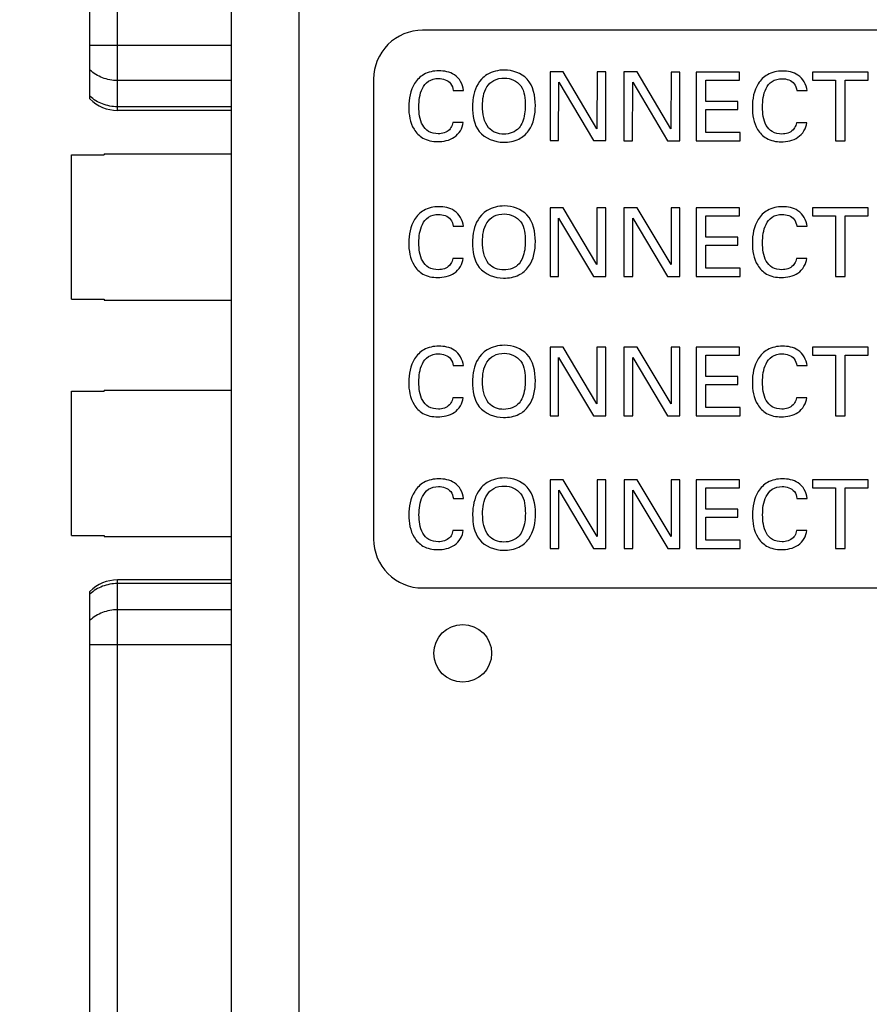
# Model space of a CAD drawing. Header units: inches. Extents: x 0 to 34, y 0 to 22.
# Tile 28 of 84: x 15.3 to 16.2, y 7 to 8. Entities that reach past the tile are written whole.
import ezdxf

# ---------------------------------------------------------------- set-up
doc = ezdxf.new("R2010")
doc.units = ezdxf.units.IN
doc.header["$LTSCALE"] = 1.87
doc.header["$MEASUREMENT"] = 0
doc.layers.get('0').update_dxf_attribs({"linetype": 'CONTINUOUS'})
doc.layers.add('DIMENSIONS', color=7, linetype='CONTINUOUS')
doc.styles.get("Standard").update_dxf_attribs({"font": 'txt', "width": 0.8})
doc.dimstyles.new('DIMSTYLE_1', dxfattribs={"dimtxt": 0.125, "dimasz": 0.18, "dimexe": 0.125, "dimexo": 0.0625, "dimgap": 0.0625, "dimtad": 0, "dimtih": 1, "dimtoh": 1, "dimzin": 4, "dimdsep": 46, "dimtxsty": 'STANDARD', "dimblk": '_FILLED', "dimblk1": '_FILLED', "dimblk2": '_FILLED', "dimcen": 0.09, "dimadec": 0, "dimazin": 0, "dimtp": 0.005, "dimtm": 0.005, "dimtfac": 1, "dimtofl": 0, "dimtmove": 0, "dimatfit": 3, "dimldrblk": '_FILLED', "dimfxl": 1, "dimtolj": 1, "dimtzin": 4, "dimarcsym": 0})

# ---------------------------------------------------------------- blocks, each defined once
blk = doc.blocks.new('_FILLED')
at = {"color": 0, "linetype": 'BYBLOCK'}
blk.add_solid([(0, 0), (-1, 0.1736), (-1, -0.1736)], dxfattribs=at)
blk = doc.blocks.new('*D0')
at = {"layer": 'DIMENSIONS', "color": 2, "linetype": 'CONTINUOUS'}
for p, q in [((16.9447, 9.744), (13.8676, 9.744)), ((13.9926, 9.744), (13.9926, 7.3)), ((13.9926, 4.6061), (13.9926, 7.05)), ((16.7407, 4.6061), (13.8676, 4.6061))]:
    blk.add_line(p, q, dxfattribs=at)
at = {"layer": 'DIMENSIONS', "color": 2, "linetype": 'CONTINUOUS', "xscale": 0.18, "yscale": 0.18, "zscale": 0.18}
for p, rotation in [((13.9926, 9.744), 90), ((13.9926, 4.6061), 270)]:
    blk.add_blockref('_FILLED', p, dxfattribs=dict(at, rotation=rotation))
at = {"layer": 'DIMENSIONS', "color": 2, "linetype": 'CONTINUOUS', "insert": (13.9926, 7.2375), "char_height": 0.125, "width": 1.425, "attachment_point": 2, "line_spacing_factor": 0.9}
blk.add_mtext('(5.14{\\Ftxt.shx;\\W1.000000;\\H0.125000; }[130.5])', dxfattribs=at)
blk = doc.blocks.new('*D1')
at = {"layer": 'DIMENSIONS', "color": 2, "linetype": 'CONTINUOUS'}
for p, q in [((23.9155, 7.4716), (23.9155, 3.7311)), ((15.3481, 5.8978), (15.3481, 3.7311)), ((15.3481, 3.8561), (18.8568, 3.8561)), ((23.9155, 3.8561), (20.4068, 3.8561))]:
    blk.add_line(p, q, dxfattribs=at)
at = {"layer": 'DIMENSIONS', "color": 2, "linetype": 'CONTINUOUS', "xscale": 0.18, "yscale": 0.18, "zscale": 0.18, "rotation": 180}
blk.add_blockref('_FILLED', (15.3481, 3.8561), dxfattribs=at)
at = {"layer": 'DIMENSIONS', "color": 2, "linetype": 'CONTINUOUS', "xscale": 0.18, "yscale": 0.18, "zscale": 0.18}
blk.add_blockref('_FILLED', (23.9155, 3.8561), dxfattribs=at)
at = {"layer": 'DIMENSIONS', "color": 2, "linetype": 'CONTINUOUS', "insert": (19.6318, 3.9186), "char_height": 0.125, "width": 1.425, "attachment_point": 2, "line_spacing_factor": 0.9}
blk.add_mtext('(8.57{\\Ftxt.shx;\\W1.000000;\\H0.125000; }[217.6])', dxfattribs=at)

msp = doc.modelspace()

# ---------------------------------------------------------------- linework, layer by layer
at = {"color": 7, "linetype": 'CONTINUOUS'}
for p, q in [((15.5806, 9.4834), (15.5806, 5.7951)), ((15.5117, 5.864), (15.5117, 9.4145)), ((15.3951, 7.8791), (15.3951, 9.1252)), ((15.367, 7.8909), (15.367, 9.1134)), ((16.8869, 7.961), (15.7069, 7.961)), ((15.5117, 7.9453), (15.367, 7.9453)), ((15.5117, 7.9096), (15.3951, 7.9096)), ((15.6569, 7.911), (15.6569, 7.441)), ((15.8372, 7.9184), (15.8372, 7.8482)), ((15.8507, 7.9184), (15.8372, 7.9184)), ((15.8852, 7.8603), (15.8507, 7.9184)), ((15.8853, 7.9184), (15.8852, 7.8603)), ((15.8942, 7.9184), (15.8853, 7.9184)), ((15.8942, 7.8482), (15.8942, 7.9184)), ((15.9128, 7.9184), (15.9128, 7.8481)), ((15.9264, 7.9184), (15.9128, 7.9184)), ((15.9608, 7.8603), (15.9264, 7.9184)), ((15.9609, 7.9183), (15.9608, 7.8603)), ((15.9698, 7.9183), (15.9609, 7.9183)), ((15.9698, 7.8481), (15.9698, 7.9183)), ((15.9866, 7.9183), (15.9866, 7.8481)), ((16.0307, 7.9183), (15.9866, 7.9183)), ((15.9963, 7.8882), (15.9963, 7.9101)), ((15.9963, 7.9101), (16.0307, 7.91)), ((16.0307, 7.91), (16.0307, 7.9183)), ((16.1055, 7.9183), (16.1055, 7.91)), ((16.1622, 7.9182), (16.1055, 7.9183)), ((16.1055, 7.91), (16.1291, 7.91)), ((16.1291, 7.91), (16.129, 7.848)), ((16.1387, 7.848), (16.1387, 7.91)), ((16.1387, 7.91), (16.1622, 7.9099)), ((16.1622, 7.9099), (16.1622, 7.9182)), ((15.7383, 7.8995), (15.7487, 7.8995)), ((15.846, 7.8482), (15.8461, 7.9078)), ((15.8461, 7.9078), (15.8817, 7.8482)), ((15.9216, 7.8481), (15.9217, 7.9078)), ((15.9217, 7.9078), (15.9573, 7.8481)), ((16.0895, 7.8993), (16.0999, 7.8993)), ((15.5117, 7.8828), (15.3951, 7.8828)), ((16.029, 7.8881), (15.9963, 7.8882)), ((15.9963, 7.8566), (15.9963, 7.88)), ((15.9963, 7.88), (16.029, 7.88)), ((16.029, 7.88), (16.029, 7.8881)), ((15.5117, 7.8791), (15.3951, 7.8791)), ((15.7485, 7.8667), (15.7378, 7.8667)), ((16.0997, 7.8665), (16.089, 7.8665)), ((16.0314, 7.8566), (15.9963, 7.8566)), ((16.0314, 7.8481), (16.0314, 7.8566)), ((15.8372, 7.8482), (15.846, 7.8482)), ((15.8817, 7.8482), (15.8942, 7.8482)), ((15.9128, 7.8481), (15.9216, 7.8481)), ((15.9573, 7.8481), (15.9698, 7.8481)), ((15.9866, 7.8481), (16.0314, 7.8481)), ((16.129, 7.848), (16.1387, 7.848)), ((15.3481, 7.6863), (15.3481, 7.8337)), ((15.3481, 7.8337), (15.3816, 7.8337)), ((15.3816, 7.8348), (15.3816, 7.8337)), ((15.3816, 7.8348), (15.5117, 7.8348)), ((15.8372, 7.7796), (15.8372, 7.7093)), ((15.8507, 7.7796), (15.8372, 7.7796)), ((15.8852, 7.7215), (15.8507, 7.7796)), ((15.8852, 7.7796), (15.8852, 7.7215)), ((15.8942, 7.7796), (15.8852, 7.7796)), ((15.8942, 7.7093), (15.8942, 7.7796)), ((15.9128, 7.7796), (15.9128, 7.7093)), ((15.9263, 7.7796), (15.9128, 7.7796)), ((15.9609, 7.7215), (15.9263, 7.7796)), ((15.9609, 7.7796), (15.9609, 7.7215)), ((15.9698, 7.7796), (15.9609, 7.7796)), ((15.9698, 7.7093), (15.9698, 7.7796)), ((15.9866, 7.7796), (15.9866, 7.7093)), ((16.0307, 7.7796), (15.9866, 7.7796)), ((16.0307, 7.7713), (16.0307, 7.7796)), ((16.1055, 7.7796), (16.1055, 7.7713)), ((16.1622, 7.7796), (16.1055, 7.7796)), ((16.1622, 7.7713), (16.1622, 7.7796)), ((15.846, 7.7093), (15.846, 7.769)), ((15.846, 7.769), (15.8817, 7.7093)), ((15.9217, 7.7093), (15.9217, 7.769)), ((15.9217, 7.769), (15.9574, 7.7093)), ((15.9963, 7.7494), (15.9963, 7.7713)), ((15.9963, 7.7713), (16.0307, 7.7713)), ((16.1055, 7.7713), (16.129, 7.7713)), ((16.129, 7.7713), (16.129, 7.7093)), ((16.1387, 7.7093), (16.1387, 7.7713)), ((16.1387, 7.7713), (16.1622, 7.7713)), ((15.7383, 7.7606), (15.7487, 7.7606)), ((16.0895, 7.7606), (16.0999, 7.7606)), ((16.029, 7.7494), (15.9963, 7.7494)), ((16.029, 7.7413), (16.029, 7.7494)), ((15.9963, 7.7179), (15.9963, 7.7413)), ((15.9963, 7.7413), (16.029, 7.7413)), ((15.7485, 7.7278), (15.7378, 7.7278)), ((16.0997, 7.7278), (16.089, 7.7278)), ((15.8372, 7.7093), (15.846, 7.7093)), ((15.8817, 7.7093), (15.8942, 7.7093)), ((15.9128, 7.7093), (15.9217, 7.7093)), ((15.9574, 7.7093), (15.9698, 7.7093)), ((15.9866, 7.7093), (16.0314, 7.7093)), ((16.0314, 7.7179), (15.9963, 7.7179)), ((16.0314, 7.7093), (16.0314, 7.7179)), ((16.129, 7.7093), (16.1387, 7.7093)), ((15.3481, 7.6863), (15.3816, 7.6863)), ((15.3816, 7.6863), (15.3816, 7.6852)), ((15.3816, 7.6852), (15.5117, 7.6852)), ((15.8372, 7.6372), (15.8372, 7.5669)), ((15.8507, 7.6372), (15.8372, 7.6372)), ((15.8852, 7.5791), (15.8507, 7.6372)), ((15.8852, 7.6372), (15.8852, 7.5791)), ((15.8942, 7.6372), (15.8852, 7.6372)), ((15.8942, 7.5669), (15.8942, 7.6372)), ((15.9128, 7.6372), (15.9128, 7.5669)), ((15.9263, 7.6372), (15.9128, 7.6372)), ((15.9609, 7.5791), (15.9263, 7.6372)), ((15.9609, 7.6372), (15.9609, 7.5791)), ((15.9698, 7.6372), (15.9609, 7.6372)), ((15.9698, 7.5669), (15.9698, 7.6372)), ((15.9866, 7.6372), (15.9866, 7.5669)), ((16.0307, 7.6372), (15.9866, 7.6372)), ((15.9963, 7.607), (15.9963, 7.6289)), ((15.9963, 7.6289), (16.0307, 7.6289)), ((16.0307, 7.6289), (16.0307, 7.6372)), ((16.1055, 7.6372), (16.1055, 7.6289)), ((16.1622, 7.6372), (16.1055, 7.6372)), ((16.1055, 7.6289), (16.129, 7.6289)), ((16.129, 7.6289), (16.129, 7.5669)), ((16.1387, 7.5669), (16.1387, 7.6289)), ((16.1387, 7.6289), (16.1622, 7.6289)), ((16.1622, 7.6289), (16.1622, 7.6372)), ((15.7383, 7.6182), (15.7487, 7.6182)), ((15.846, 7.5669), (15.846, 7.6265)), ((15.846, 7.6265), (15.8817, 7.5669)), ((15.9217, 7.5669), (15.9217, 7.6265)), ((15.9217, 7.6265), (15.9574, 7.5669)), ((16.0895, 7.6182), (16.0999, 7.6182)), ((16.029, 7.607), (15.9963, 7.607)), ((15.9963, 7.5755), (15.9963, 7.5988)), ((15.9963, 7.5988), (16.029, 7.5988)), ((16.029, 7.5988), (16.029, 7.607)), ((15.3481, 7.4446), (15.3481, 7.592)), ((15.3481, 7.592), (15.3816, 7.592)), ((15.3816, 7.5931), (15.3816, 7.592)), ((15.3816, 7.5931), (15.5117, 7.5931)), ((15.7485, 7.5854), (15.7378, 7.5854)), ((16.0997, 7.5854), (16.089, 7.5854)), ((16.0314, 7.5755), (15.9963, 7.5755)), ((16.0314, 7.5669), (16.0314, 7.5755)), ((15.8372, 7.5669), (15.846, 7.5669)), ((15.8817, 7.5669), (15.8942, 7.5669)), ((15.9128, 7.5669), (15.9217, 7.5669)), ((15.9574, 7.5669), (15.9698, 7.5669)), ((15.9866, 7.5669), (16.0314, 7.5669)), ((16.129, 7.5669), (16.1387, 7.5669)), ((15.8373, 7.5015), (15.8373, 7.4313)), ((15.8508, 7.5015), (15.8373, 7.5015)), ((15.8853, 7.4435), (15.8508, 7.5015)), ((15.8853, 7.5015), (15.8853, 7.4435)), ((15.8943, 7.5015), (15.8853, 7.5015)), ((15.8943, 7.4313), (15.8943, 7.5015)), ((15.9129, 7.5015), (15.9129, 7.4313)), ((15.9264, 7.5015), (15.9129, 7.5015)), ((15.961, 7.4435), (15.9264, 7.5015)), ((15.961, 7.5015), (15.961, 7.4435)), ((15.9699, 7.5015), (15.961, 7.5015)), ((15.9699, 7.4313), (15.9699, 7.5015)), ((15.9867, 7.5015), (15.9867, 7.4313)), ((16.0308, 7.5015), (15.9867, 7.5015)), ((16.0308, 7.4933), (16.0308, 7.5015)), ((16.1056, 7.5015), (16.1056, 7.4933)), ((16.1623, 7.5015), (16.1056, 7.5015)), ((16.1623, 7.4933), (16.1623, 7.5015)), ((15.8461, 7.4313), (15.8461, 7.4909)), ((15.8461, 7.4909), (15.8818, 7.4313)), ((15.9218, 7.4313), (15.9218, 7.4909)), ((15.9218, 7.4909), (15.9575, 7.4313)), ((15.9964, 7.4714), (15.9964, 7.4933)), ((15.9964, 7.4933), (16.0308, 7.4933)), ((16.1056, 7.4933), (16.1291, 7.4933)), ((16.1291, 7.4933), (16.1291, 7.4313)), ((16.1388, 7.4313), (16.1388, 7.4933)), ((16.1388, 7.4933), (16.1623, 7.4933)), ((15.7384, 7.4826), (15.7488, 7.4826)), ((16.0896, 7.4826), (16.1, 7.4826)), ((16.0291, 7.4714), (15.9964, 7.4714)), ((16.0291, 7.4632), (16.0291, 7.4714)), ((15.9964, 7.4398), (15.9964, 7.4632)), ((15.9964, 7.4632), (16.0291, 7.4632)), ((15.7486, 7.4498), (15.7379, 7.4498)), ((16.0998, 7.4498), (16.0891, 7.4498)), ((15.3481, 7.4446), (15.3816, 7.4446)), ((15.3816, 7.4446), (15.3816, 7.4435)), ((15.3816, 7.4435), (15.5117, 7.4435)), ((16.0315, 7.4398), (15.9964, 7.4398)), ((16.0315, 7.4313), (16.0315, 7.4398)), ((15.8373, 7.4313), (15.8461, 7.4313)), ((15.8818, 7.4313), (15.8943, 7.4313)), ((15.9129, 7.4313), (15.9218, 7.4313)), ((15.9575, 7.4313), (15.9699, 7.4313)), ((15.9867, 7.4313), (16.0315, 7.4313)), ((16.1291, 7.4313), (16.1388, 7.4313)), ((15.3951, 6.1531), (15.3951, 7.3992)), ((15.5117, 7.3992), (15.3951, 7.3992)), ((15.367, 6.1649), (15.367, 7.3874)), ((15.5117, 7.3955), (15.3951, 7.3955)), ((15.7069, 7.391), (16.8869, 7.391)), ((15.5117, 7.3687), (15.3951, 7.3687)), ((15.5117, 7.333), (15.367, 7.333))]:
    msp.add_line(p, q, dxfattribs=at)
msp.add_circle((15.748, 7.3242), 0.0295, dxfattribs=at)
for centre, radius, start, end in [((15.7069, 7.911), 0.05, 89.9992, 180.0003), ((15.3951, 7.9185), 0.0394, 224.427, 270), ((15.7069, 7.441), 0.05, 180.0009, 270.0011), ((15.3951, 7.3598), 0.0394, 90, 135.573)]:
    msp.add_arc(centre, radius, start, end, dxfattribs=at)
for points, knots in [([(15.3951, 7.9096), (15.3925, 7.9096), (15.3873, 7.9101), (15.3798, 7.9122), (15.3729, 7.9155), (15.3689, 7.9186), (15.367, 7.9203)], [0, 0, 0, 0, 0.254011, 0.506268, 0.755275, 1, 1, 1, 1]), ([(15.7236, 7.9195), (15.7183, 7.9195), (15.7082, 7.9175), (15.6952, 7.9042), (15.6928, 7.8909), (15.6928, 7.8826)], [0, 0, 0, 0, 0.294146, 0.539318, 1, 1, 1, 1]), ([(15.7487, 7.8995), (15.7483, 7.9057), (15.7414, 7.9175), (15.729, 7.9195), (15.7236, 7.9195)], [0, 0, 0, 0, 0.531022, 1, 1, 1, 1]), ([(15.7906, 7.9203), (15.7845, 7.9203), (15.7755, 7.9183), (15.7688, 7.9127), (15.7671, 7.9109)], [0, 0, 0, 0, 0.707159, 1, 1, 1, 1]), ([(15.8222, 7.884), (15.8223, 7.8935), (15.8184, 7.9136), (15.7989, 7.9203), (15.7906, 7.9203)], [0, 0, 0, 0, 0.532704, 1, 1, 1, 1]), ([(15.7032, 7.8827), (15.7032, 7.8891), (15.7042, 7.8991), (15.7125, 7.91), (15.7196, 7.9117), (15.7232, 7.9117)], [0, 0, 0, 0, 0.488878, 0.728885, 1, 1, 1, 1]), ([(15.7232, 7.9117), (15.7277, 7.9117), (15.7358, 7.9092), (15.7379, 7.902), (15.7383, 7.8995)], [0, 0, 0, 0, 0.643988, 1, 1, 1, 1]), ([(15.7671, 7.9109), (15.7618, 7.9052), (15.7585, 7.8949), (15.758, 7.8851), (15.758, 7.8829)], [0, 0, 0, 0, 0.778286, 1, 1, 1, 1]), ([(15.7682, 7.8834), (15.7683, 7.8902), (15.7694, 7.9009), (15.7797, 7.9109), (15.7869, 7.9121), (15.7906, 7.9121)], [0, 0, 0, 0, 0.494301, 0.72472, 1, 1, 1, 1]), ([(15.7906, 7.9121), (15.7968, 7.9121), (15.811, 7.9056), (15.8119, 7.8909), (15.8119, 7.8841)], [0, 0, 0, 0, 0.474069, 1, 1, 1, 1]), ([(16.0747, 7.9192), (16.0695, 7.9193), (16.0594, 7.9173), (16.0463, 7.904), (16.044, 7.8906), (16.044, 7.8824)], [0, 0, 0, 0, 0.294149, 0.539323, 1, 1, 1, 1]), ([(16.0544, 7.8825), (16.0544, 7.8889), (16.0554, 7.8989), (16.0637, 7.9098), (16.0708, 7.9115), (16.0743, 7.9115)], [0, 0, 0, 0, 0.488876, 0.728886, 1, 1, 1, 1]), ([(16.0743, 7.9115), (16.0789, 7.9115), (16.087, 7.909), (16.0891, 7.9018), (16.0895, 7.8993)], [0, 0, 0, 0, 0.643984, 1, 1, 1, 1]), ([(16.0999, 7.8993), (16.0994, 7.9054), (16.0925, 7.9173), (16.0802, 7.9192), (16.0747, 7.9192)], [0, 0, 0, 0, 0.531028, 1, 1, 1, 1]), ([(15.3951, 7.8828), (15.3925, 7.8828), (15.3873, 7.8833), (15.3798, 7.8854), (15.3729, 7.8887), (15.3689, 7.8918), (15.367, 7.8935)], [0, 0, 0, 0, 0.254011, 0.506268, 0.755275, 1, 1, 1, 1]), ([(15.6928, 7.8826), (15.6928, 7.8748), (15.6948, 7.8621), (15.7073, 7.8491), (15.7171, 7.8472), (15.7223, 7.8472)], [0, 0, 0, 0, 0.454454, 0.70045, 1, 1, 1, 1]), ([(15.723, 7.8552), (15.7196, 7.8552), (15.713, 7.8565), (15.7041, 7.8664), (15.7032, 7.8763), (15.7032, 7.8827)], [0, 0, 0, 0, 0.266909, 0.497756, 1, 1, 1, 1]), ([(15.758, 7.8829), (15.758, 7.8741), (15.7608, 7.8542), (15.7807, 7.8466), (15.7897, 7.8466)], [0, 0, 0, 0, 0.492127, 1, 1, 1, 1]), ([(15.7897, 7.8466), (15.795, 7.8466), (15.8051, 7.8481), (15.8198, 7.8608), (15.8222, 7.8751), (15.8222, 7.884)], [0, 0, 0, 0, 0.286364, 0.521919, 1, 1, 1, 1]), ([(15.8119, 7.8841), (15.8119, 7.8783), (15.8109, 7.8701), (15.807, 7.863), (15.8056, 7.8612)], [0, 0, 0, 0, 0.71796, 1, 1, 1, 1]), ([(16.044, 7.8824), (16.044, 7.8746), (16.046, 7.8618), (16.0584, 7.8488), (16.0683, 7.847), (16.0734, 7.847)], [0, 0, 0, 0, 0.454461, 0.700453, 1, 1, 1, 1]), ([(16.0742, 7.8549), (16.0708, 7.8549), (16.0642, 7.8562), (16.0553, 7.8662), (16.0544, 7.8761), (16.0544, 7.8825)], [0, 0, 0, 0, 0.266913, 0.497765, 1, 1, 1, 1]), ([(15.7223, 7.8472), (15.7282, 7.8472), (15.7406, 7.8494), (15.7479, 7.8609), (15.7485, 7.8667)], [0, 0, 0, 0, 0.502469, 1, 1, 1, 1]), ([(15.7378, 7.8667), (15.7375, 7.8649), (15.7367, 7.8622), (15.735, 7.86), (15.7344, 7.8593)], [0, 0, 0, 0, 0.684823, 1, 1, 1, 1]), ([(16.0734, 7.847), (16.0793, 7.847), (16.0918, 7.8492), (16.0991, 7.8607), (16.0997, 7.8665)], [0, 0, 0, 0, 0.502462, 1, 1, 1, 1]), ([(16.089, 7.8665), (16.0887, 7.8647), (16.0878, 7.862), (16.0862, 7.8598), (16.0856, 7.8591)], [0, 0, 0, 0, 0.684832, 1, 1, 1, 1]), ([(15.7235, 7.7806), (15.7183, 7.7806), (15.7082, 7.7786), (15.6952, 7.7653), (15.6928, 7.7519), (15.6928, 7.7437)], [0, 0, 0, 0, 0.294148, 0.539321, 1, 1, 1, 1]), ([(15.7487, 7.7606), (15.7482, 7.7668), (15.7414, 7.7786), (15.729, 7.7806), (15.7235, 7.7806)], [0, 0, 0, 0, 0.53101, 1, 1, 1, 1]), ([(15.7905, 7.7814), (15.7845, 7.7814), (15.7755, 7.7794), (15.7688, 7.7738), (15.7671, 7.772)], [0, 0, 0, 0, 0.707154, 1, 1, 1, 1]), ([(15.8222, 7.7451), (15.8222, 7.7546), (15.8184, 7.7747), (15.7988, 7.7814), (15.7905, 7.7814)], [0, 0, 0, 0, 0.532749, 1, 1, 1, 1]), ([(16.0747, 7.7806), (16.0695, 7.7806), (16.0594, 7.7786), (16.0463, 7.7653), (16.044, 7.7519), (16.044, 7.7437)], [0, 0, 0, 0, 0.294148, 0.539322, 1, 1, 1, 1]), ([(16.0999, 7.7606), (16.0994, 7.7668), (16.0925, 7.7786), (16.0802, 7.7806), (16.0747, 7.7806)], [0, 0, 0, 0, 0.531003, 1, 1, 1, 1]), ([(15.7032, 7.7438), (15.7032, 7.7502), (15.7042, 7.7601), (15.7125, 7.7711), (15.7196, 7.7728), (15.7232, 7.7728)], [0, 0, 0, 0, 0.488889, 0.728892, 1, 1, 1, 1]), ([(15.7232, 7.7728), (15.7277, 7.7728), (15.7358, 7.7703), (15.7379, 7.7631), (15.7383, 7.7606)], [0, 0, 0, 0, 0.64399, 1, 1, 1, 1]), ([(15.7671, 7.772), (15.7618, 7.7663), (15.7585, 7.756), (15.758, 7.7462), (15.758, 7.744)], [0, 0, 0, 0, 0.778292, 1, 1, 1, 1]), ([(15.7682, 7.7446), (15.7682, 7.7513), (15.7694, 7.762), (15.7797, 7.7721), (15.7869, 7.7733), (15.7906, 7.7733)], [0, 0, 0, 0, 0.49431, 0.724729, 1, 1, 1, 1]), ([(15.7906, 7.7733), (15.7968, 7.7733), (15.811, 7.7667), (15.8119, 7.7521), (15.8119, 7.7452)], [0, 0, 0, 0, 0.474084, 1, 1, 1, 1]), ([(16.0544, 7.7438), (16.0544, 7.7502), (16.0554, 7.7601), (16.0637, 7.7711), (16.0708, 7.7728), (16.0743, 7.7728)], [0, 0, 0, 0, 0.488883, 0.728885, 1, 1, 1, 1]), ([(16.0743, 7.7728), (16.0788, 7.7728), (16.087, 7.7703), (16.0891, 7.7631), (16.0895, 7.7606)], [0, 0, 0, 0, 0.643975, 1, 1, 1, 1]), ([(15.6928, 7.7437), (15.6928, 7.7359), (15.6949, 7.7231), (15.7073, 7.7101), (15.7171, 7.7083), (15.7223, 7.7083)], [0, 0, 0, 0, 0.454455, 0.700452, 1, 1, 1, 1]), ([(15.7231, 7.7163), (15.7197, 7.7163), (15.713, 7.7175), (15.7042, 7.7275), (15.7032, 7.7374), (15.7032, 7.7438)], [0, 0, 0, 0, 0.266914, 0.49777, 1, 1, 1, 1]), ([(15.758, 7.744), (15.758, 7.7352), (15.7608, 7.7153), (15.7807, 7.7077), (15.7897, 7.7077)], [0, 0, 0, 0, 0.492123, 1, 1, 1, 1]), ([(15.7897, 7.7077), (15.7951, 7.7077), (15.8051, 7.7092), (15.8198, 7.7219), (15.8222, 7.7363), (15.8222, 7.7451)], [0, 0, 0, 0, 0.286383, 0.521933, 1, 1, 1, 1]), ([(15.8119, 7.7452), (15.8119, 7.7395), (15.811, 7.7313), (15.807, 7.7241), (15.8056, 7.7224)], [0, 0, 0, 0, 0.717973, 1, 1, 1, 1]), ([(16.044, 7.7437), (16.044, 7.7359), (16.046, 7.7231), (16.0585, 7.7101), (16.0683, 7.7083), (16.0735, 7.7083)], [0, 0, 0, 0, 0.454452, 0.700451, 1, 1, 1, 1]), ([(16.0742, 7.7163), (16.0708, 7.7163), (16.0642, 7.7175), (16.0553, 7.7275), (16.0544, 7.7374), (16.0544, 7.7438)], [0, 0, 0, 0, 0.266917, 0.497776, 1, 1, 1, 1]), ([(15.7223, 7.7083), (15.7282, 7.7083), (15.7406, 7.7105), (15.7479, 7.722), (15.7485, 7.7278)], [0, 0, 0, 0, 0.502439, 1, 1, 1, 1]), ([(15.7378, 7.7278), (15.7375, 7.726), (15.7367, 7.7233), (15.735, 7.7211), (15.7344, 7.7204)], [0, 0, 0, 0, 0.684813, 1, 1, 1, 1]), ([(16.0735, 7.7083), (16.0794, 7.7083), (16.0918, 7.7105), (16.0991, 7.722), (16.0997, 7.7278)], [0, 0, 0, 0, 0.502449, 1, 1, 1, 1]), ([(16.089, 7.7278), (16.0887, 7.726), (16.0879, 7.7233), (16.0862, 7.7211), (16.0856, 7.7204)], [0, 0, 0, 0, 0.684826, 1, 1, 1, 1]), ([(15.7235, 7.6381), (15.7183, 7.6381), (15.7082, 7.6362), (15.6952, 7.6228), (15.6928, 7.6095), (15.6928, 7.6013)], [0, 0, 0, 0, 0.294185, 0.539382, 1, 1, 1, 1]), ([(15.7487, 7.6182), (15.7482, 7.6243), (15.7414, 7.6362), (15.729, 7.6381), (15.7235, 7.6381)], [0, 0, 0, 0, 0.530948, 1, 1, 1, 1]), ([(15.7905, 7.639), (15.7845, 7.639), (15.7755, 7.637), (15.7688, 7.6314), (15.7671, 7.6296)], [0, 0, 0, 0, 0.707158, 1, 1, 1, 1]), ([(15.8222, 7.6027), (15.8222, 7.6122), (15.8184, 7.6323), (15.7988, 7.639), (15.7905, 7.639)], [0, 0, 0, 0, 0.532711, 1, 1, 1, 1]), ([(16.0747, 7.6381), (16.0695, 7.6381), (16.0594, 7.6362), (16.0463, 7.6228), (16.044, 7.6095), (16.044, 7.6013)], [0, 0, 0, 0, 0.294185, 0.539384, 1, 1, 1, 1]), ([(16.0999, 7.6182), (16.0994, 7.6243), (16.0925, 7.6362), (16.0802, 7.6381), (16.0747, 7.6381)], [0, 0, 0, 0, 0.530941, 1, 1, 1, 1]), ([(15.7032, 7.6014), (15.7032, 7.6078), (15.7042, 7.6177), (15.7125, 7.6287), (15.7196, 7.6303), (15.7232, 7.6303)], [0, 0, 0, 0, 0.488823, 0.728869, 1, 1, 1, 1]), ([(15.7232, 7.6303), (15.7277, 7.6303), (15.7358, 7.6278), (15.7379, 7.6207), (15.7383, 7.6182)], [0, 0, 0, 0, 0.644159, 1, 1, 1, 1]), ([(15.7671, 7.6296), (15.7618, 7.6239), (15.7585, 7.6136), (15.758, 7.6037), (15.758, 7.6016)], [0, 0, 0, 0, 0.778431, 1, 1, 1, 1]), ([(15.7682, 7.6021), (15.7682, 7.6089), (15.7694, 7.6196), (15.7797, 7.6296), (15.7869, 7.6308), (15.7906, 7.6308)], [0, 0, 0, 0, 0.494358, 0.724743, 1, 1, 1, 1]), ([(15.7906, 7.6308), (15.7968, 7.6308), (15.811, 7.6243), (15.8119, 7.6097), (15.8119, 7.6028)], [0, 0, 0, 0, 0.473981, 1, 1, 1, 1]), ([(16.0544, 7.6014), (16.0544, 7.6078), (16.0554, 7.6177), (16.0637, 7.6287), (16.0708, 7.6303), (16.0743, 7.6303)], [0, 0, 0, 0, 0.488816, 0.728863, 1, 1, 1, 1]), ([(16.0743, 7.6303), (16.0788, 7.6303), (16.087, 7.6278), (16.0891, 7.6207), (16.0895, 7.6182)], [0, 0, 0, 0, 0.644143, 1, 1, 1, 1]), ([(15.6928, 7.6013), (15.6928, 7.5934), (15.6949, 7.5807), (15.7073, 7.5677), (15.7171, 7.5659), (15.7223, 7.5659)], [0, 0, 0, 0, 0.454485, 0.700485, 1, 1, 1, 1]), ([(15.7231, 7.5738), (15.7197, 7.5738), (15.713, 7.5751), (15.7042, 7.5851), (15.7032, 7.595), (15.7032, 7.6014)], [0, 0, 0, 0, 0.2669, 0.497718, 1, 1, 1, 1]), ([(15.758, 7.6016), (15.758, 7.5928), (15.7608, 7.5729), (15.7807, 7.5653), (15.7897, 7.5653)], [0, 0, 0, 0, 0.492129, 1, 1, 1, 1]), ([(15.7897, 7.5653), (15.7951, 7.5653), (15.8051, 7.5668), (15.8198, 7.5795), (15.8222, 7.5938), (15.8222, 7.6027)], [0, 0, 0, 0, 0.286387, 0.521936, 1, 1, 1, 1]), ([(15.8119, 7.6028), (15.8119, 7.5971), (15.811, 7.5888), (15.807, 7.5817), (15.8056, 7.58)], [0, 0, 0, 0, 0.718013, 1, 1, 1, 1]), ([(16.044, 7.6013), (16.044, 7.5934), (16.046, 7.5807), (16.0585, 7.5677), (16.0683, 7.5659), (16.0735, 7.5659)], [0, 0, 0, 0, 0.454483, 0.700485, 1, 1, 1, 1]), ([(16.0742, 7.5738), (16.0708, 7.5738), (16.0642, 7.5751), (16.0553, 7.5851), (16.0544, 7.595), (16.0544, 7.6014)], [0, 0, 0, 0, 0.266903, 0.497724, 1, 1, 1, 1]), ([(15.7223, 7.5659), (15.7282, 7.5659), (15.7406, 7.5681), (15.7479, 7.5796), (15.7485, 7.5854)], [0, 0, 0, 0, 0.502354, 1, 1, 1, 1]), ([(15.7378, 7.5854), (15.7375, 7.5836), (15.7367, 7.5809), (15.735, 7.5786), (15.7344, 7.578)], [0, 0, 0, 0, 0.685463, 1, 1, 1, 1]), ([(16.0735, 7.5659), (16.0794, 7.5659), (16.0918, 7.5681), (16.0991, 7.5796), (16.0997, 7.5854)], [0, 0, 0, 0, 0.502364, 1, 1, 1, 1]), ([(16.089, 7.5854), (16.0887, 7.5836), (16.0879, 7.5809), (16.0862, 7.5786), (16.0856, 7.578)], [0, 0, 0, 0, 0.685476, 1, 1, 1, 1]), ([(15.7236, 7.5025), (15.7184, 7.5025), (15.7083, 7.5006), (15.6953, 7.4872), (15.6929, 7.4739), (15.6929, 7.4656)], [0, 0, 0, 0, 0.29415, 0.539328, 1, 1, 1, 1]), ([(15.7488, 7.4826), (15.7483, 7.4887), (15.7414, 7.5006), (15.7291, 7.5025), (15.7236, 7.5025)], [0, 0, 0, 0, 0.53101, 1, 1, 1, 1]), ([(15.7906, 7.5034), (15.7846, 7.5034), (15.7756, 7.5013), (15.7689, 7.4958), (15.7672, 7.4939)], [0, 0, 0, 0, 0.707154, 1, 1, 1, 1]), ([(15.8223, 7.4671), (15.8223, 7.4766), (15.8185, 7.4966), (15.7989, 7.5034), (15.7906, 7.5034)], [0, 0, 0, 0, 0.532749, 1, 1, 1, 1]), ([(16.0748, 7.5025), (16.0695, 7.5025), (16.0595, 7.5006), (16.0464, 7.4872), (16.0441, 7.4739), (16.0441, 7.4656)], [0, 0, 0, 0, 0.294159, 0.539335, 1, 1, 1, 1]), ([(16.1, 7.4826), (16.0995, 7.4887), (16.0926, 7.5006), (16.0803, 7.5025), (16.0748, 7.5025)], [0, 0, 0, 0, 0.53102, 1, 1, 1, 1]), ([(15.7033, 7.4657), (15.7033, 7.4721), (15.7043, 7.4821), (15.7126, 7.493), (15.7197, 7.4947), (15.7232, 7.4947)], [0, 0, 0, 0, 0.488885, 0.728885, 1, 1, 1, 1]), ([(15.7232, 7.4947), (15.7278, 7.4947), (15.7359, 7.4922), (15.738, 7.485), (15.7384, 7.4826)], [0, 0, 0, 0, 0.644022, 1, 1, 1, 1]), ([(15.7672, 7.4939), (15.7619, 7.4883), (15.7586, 7.478), (15.7581, 7.4681), (15.7581, 7.4659)], [0, 0, 0, 0, 0.778289, 1, 1, 1, 1]), ([(15.7683, 7.4665), (15.7683, 7.4733), (15.7695, 7.4839), (15.7797, 7.494), (15.787, 7.4952), (15.7907, 7.4952)], [0, 0, 0, 0, 0.49431, 0.724729, 1, 1, 1, 1]), ([(15.7907, 7.4952), (15.7969, 7.4952), (15.8111, 7.4887), (15.812, 7.474), (15.812, 7.4672)], [0, 0, 0, 0, 0.4741, 1, 1, 1, 1]), ([(16.0545, 7.4657), (16.0545, 7.4721), (16.0555, 7.4821), (16.0638, 7.493), (16.0709, 7.4947), (16.0744, 7.4947)], [0, 0, 0, 0, 0.488891, 0.728892, 1, 1, 1, 1]), ([(16.0744, 7.4947), (16.0789, 7.4947), (16.0871, 7.4922), (16.0892, 7.485), (16.0896, 7.4826)], [0, 0, 0, 0, 0.644036, 1, 1, 1, 1]), ([(15.7898, 7.4296), (15.7952, 7.4296), (15.8052, 7.4312), (15.8199, 7.4438), (15.8223, 7.4582), (15.8223, 7.4671)], [0, 0, 0, 0, 0.286383, 0.52193, 1, 1, 1, 1]), ([(15.812, 7.4672), (15.812, 7.4614), (15.8111, 7.4532), (15.8071, 7.4461), (15.8057, 7.4443)], [0, 0, 0, 0, 0.71798, 1, 1, 1, 1]), ([(15.6929, 7.4656), (15.6929, 7.4578), (15.695, 7.4451), (15.7074, 7.4321), (15.7172, 7.4302), (15.7224, 7.4302)], [0, 0, 0, 0, 0.454462, 0.700453, 1, 1, 1, 1]), ([(15.7232, 7.4382), (15.7198, 7.4382), (15.7131, 7.4395), (15.7043, 7.4494), (15.7033, 7.4594), (15.7033, 7.4657)], [0, 0, 0, 0, 0.266913, 0.497769, 1, 1, 1, 1]), ([(15.7581, 7.4659), (15.7581, 7.4572), (15.7609, 7.4373), (15.7808, 7.4296), (15.7898, 7.4296)], [0, 0, 0, 0, 0.492117, 1, 1, 1, 1]), ([(16.0441, 7.4656), (16.0441, 7.4578), (16.0461, 7.4451), (16.0586, 7.4321), (16.0684, 7.4302), (16.0735, 7.4302)], [0, 0, 0, 0, 0.454463, 0.700453, 1, 1, 1, 1]), ([(16.0743, 7.4382), (16.0709, 7.4382), (16.0643, 7.4395), (16.0554, 7.4494), (16.0545, 7.4594), (16.0545, 7.4657)], [0, 0, 0, 0, 0.266917, 0.497771, 1, 1, 1, 1]), ([(15.7224, 7.4302), (15.7283, 7.4302), (15.7407, 7.4325), (15.748, 7.444), (15.7486, 7.4498)], [0, 0, 0, 0, 0.502438, 1, 1, 1, 1]), ([(15.7379, 7.4498), (15.7376, 7.4479), (15.7368, 7.4452), (15.7351, 7.443), (15.7345, 7.4424)], [0, 0, 0, 0, 0.684813, 1, 1, 1, 1]), ([(16.0735, 7.4302), (16.0794, 7.4302), (16.0919, 7.4325), (16.0992, 7.444), (16.0998, 7.4498)], [0, 0, 0, 0, 0.502442, 1, 1, 1, 1]), ([(16.0891, 7.4498), (16.0888, 7.4479), (16.088, 7.4452), (16.0863, 7.443), (16.0857, 7.4424)], [0, 0, 0, 0, 0.684789, 1, 1, 1, 1]), ([(15.3951, 7.3955), (15.3925, 7.3955), (15.3873, 7.395), (15.3798, 7.3929), (15.3729, 7.3896), (15.3689, 7.3865), (15.367, 7.3848)], [0, 0, 0, 0, 0.254011, 0.506268, 0.755275, 1, 1, 1, 1]), ([(15.3951, 7.3687), (15.3925, 7.3687), (15.3873, 7.3682), (15.3798, 7.3661), (15.3729, 7.3628), (15.3689, 7.3597), (15.367, 7.358)], [0, 0, 0, 0, 0.254011, 0.506268, 0.755275, 1, 1, 1, 1])]:
    msp.add_open_spline(points, degree=3, knots=knots, dxfattribs=at)
for points in [[(15.7745, 7.8613), (15.7696, 7.8672), (15.7682, 7.8758), (15.7682, 7.8834)], [(15.7344, 7.8593), (15.7316, 7.8564), (15.7271, 7.8552), (15.723, 7.8552)], [(15.79, 7.8548), (15.7844, 7.8548), (15.778, 7.8569), (15.7745, 7.8613)], [(15.8056, 7.8612), (15.802, 7.8569), (15.7956, 7.8548), (15.79, 7.8548)], [(16.0856, 7.8591), (16.0828, 7.8562), (16.0782, 7.8549), (16.0742, 7.8549)], [(15.7745, 7.7224), (15.7697, 7.7284), (15.7682, 7.7369), (15.7682, 7.7446)], [(15.7344, 7.7204), (15.7316, 7.7175), (15.7271, 7.7163), (15.7231, 7.7163)], [(15.79, 7.716), (15.7844, 7.716), (15.778, 7.718), (15.7745, 7.7224)], [(15.8056, 7.7224), (15.802, 7.7181), (15.7957, 7.716), (15.79, 7.716)], [(16.0856, 7.7204), (16.0828, 7.7175), (16.0783, 7.7163), (16.0742, 7.7163)], [(15.7745, 7.58), (15.7697, 7.5859), (15.7682, 7.5945), (15.7682, 7.6021)], [(15.7344, 7.578), (15.7316, 7.5751), (15.7271, 7.5738), (15.7231, 7.5738)], [(15.79, 7.5735), (15.7844, 7.5735), (15.778, 7.5756), (15.7745, 7.58)], [(15.8056, 7.58), (15.802, 7.5757), (15.7957, 7.5735), (15.79, 7.5735)], [(16.0856, 7.578), (16.0828, 7.5751), (16.0783, 7.5738), (16.0742, 7.5738)], [(15.7746, 7.4443), (15.7698, 7.4503), (15.7683, 7.4588), (15.7683, 7.4665)], [(15.7345, 7.4424), (15.7317, 7.4395), (15.7272, 7.4382), (15.7232, 7.4382)], [(15.7901, 7.4379), (15.7845, 7.4379), (15.7781, 7.44), (15.7746, 7.4443)], [(15.8057, 7.4443), (15.8021, 7.44), (15.7958, 7.4379), (15.7901, 7.4379)], [(16.0857, 7.4424), (16.0829, 7.4395), (16.0784, 7.4382), (16.0743, 7.4382)]]:
    msp.add_open_spline(points, degree=3, dxfattribs=at)

# ---------------------------------------------------------------- dimensions: what is measured, and where the dimension line sits
at = {"layer": 'DIMENSIONS', "color": 2, "linetype": 'CONTINUOUS'}
dim = msp.add_linear_dim(base=(13.9926, 4.6061), p1=(17.0072, 9.744), p2=(16.8032, 4.6061), angle=270, text='(<>)', dimstyle='DIMSTYLE_1', dxfattribs=at)
dim.commit()
dim.dimension.update_dxf_attribs({"geometry": '*D0', "text_midpoint": (13.9926, 7.175), "dimtype": 160})
dim = msp.add_linear_dim(base=(23.9155, 3.8561), p1=(15.3481, 5.9603), p2=(23.9155, 7.5341), text='(<>)', dimstyle='DIMSTYLE_1', dxfattribs=at)
dim.commit()
dim.dimension.update_dxf_attribs({"geometry": '*D1', "text_midpoint": (19.6318, 3.8561), "dimtype": 160})

doc.saveas('drawing.dxf')
